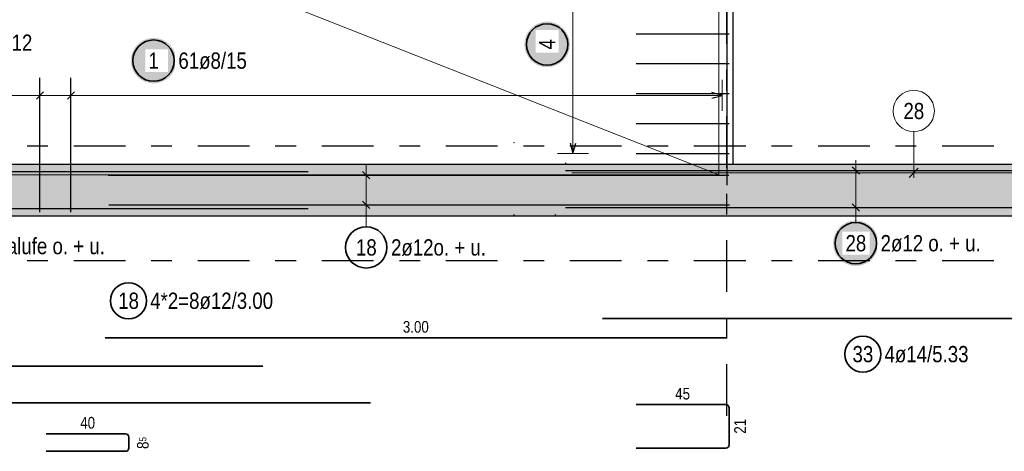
# Model space of a CAD drawing. Header units: millimetres. Extents: x -7.9 to 38.5, y -8.4 to 24.5.
# Tile 5 of 37: x 9.7 to 14.5, y 0.4 to 2.5. Entities that reach past the tile are written whole.
import ezdxf

# ---------------------------------------------------------------- set-up
doc = ezdxf.new("R2010")
doc.units = ezdxf.units.MM
doc.linetypes.add('DASHDOTX2', pattern=[2, 1, -0.5, 0, -0.5])
for name, color, linetype, lineweight in [('Achsen', 7, 'Continuous', 20), ('Mattenbewehrung', 7, 'Continuous', 20), ('Schraffuren', 7, 'Continuous', 20), ('Stabstahl', 7, 'Continuous', 20)]:
    doc.layers.add(name, color=color, linetype=linetype, lineweight=lineweight)
doc.styles.add('Arial Narrow', font='ARIALN.TTF')

msp = doc.modelspace()

# ---------------------------------------------------------------- hatches: boundary and pattern name
at = {"lineweight": 25, "true_color": 0xffffff}
for points in [[(12.359998, 2.377759), (12.359931, 2.381598), (12.35973, 2.385433), (12.359396, 2.389257), (12.358928, 2.393068), (12.358327, 2.396861), (12.357594, 2.40063), (12.356731, 2.404371), (12.355737, 2.408079), (12.354614, 2.411751), (12.353364, 2.415382), (12.351988, 2.418966), (12.350488, 2.4225), (12.348866, 2.42598), (12.347122, 2.429401), (12.345261, 2.432759), (12.343284, 2.43605), (12.341192, 2.439271), (12.33899, 2.442416), (12.336679, 2.445482), (12.334263, 2.448466), (12.331744, 2.451364), (12.329126, 2.454172), (12.326411, 2.456887), (12.323603, 2.459505), (12.320705, 2.462024), (12.317721, 2.464441), (12.314655, 2.466751), (12.311509, 2.468953), (12.308289, 2.471045), (12.304998, 2.473022), (12.30164, 2.474884), (12.298219, 2.476627), (12.294739, 2.478249), (12.291205, 2.47975), (12.28762, 2.481126), (12.28399, 2.482376), (12.280318, 2.483498), (12.27661, 2.484492), (12.272869, 2.485356), (12.2691, 2.486088), (12.265307, 2.486689), (12.261496, 2.487157), (12.257671, 2.487491), (12.253837, 2.487692), (12.249998, 2.487759), (12.246159, 2.487692), (12.242325, 2.487491), (12.2385, 2.487157), (12.234689, 2.486689), (12.230897, 2.486088), (12.227128, 2.485356), (12.223387, 2.484492), (12.219678, 2.483498), (12.216006, 2.482376), (12.212376, 2.481126), (12.208792, 2.47975), (12.205257, 2.478249), (12.201777, 2.476627), (12.198356, 2.474884), (12.194998, 2.473022), (12.191707, 2.471045), (12.188487, 2.468953), (12.185342, 2.466751), (12.182275, 2.464441), (12.179292, 2.462024), (12.176394, 2.459505), (12.173586, 2.456887), (12.170871, 2.454172), (12.168252, 2.451364), (12.165733, 2.448466), (12.163317, 2.445482), (12.161006, 2.442416), (12.158804, 2.439271), (12.156713, 2.43605), (12.154735, 2.432759), (12.152874, 2.429401), (12.151131, 2.42598), (12.149508, 2.4225), (12.148008, 2.418966), (12.146632, 2.415382), (12.145382, 2.411751), (12.144259, 2.408079), (12.143266, 2.404371), (12.142402, 2.40063), (12.141669, 2.396861), (12.141069, 2.393068), (12.140601, 2.389257), (12.140266, 2.385433), (12.140065, 2.381598), (12.139998, 2.377759), (12.140065, 2.37392), (12.140266, 2.370086), (12.140601, 2.366261), (12.141069, 2.36245), (12.141669, 2.358658), (12.142402, 2.354889), (12.143266, 2.351148), (12.144259, 2.347439), (12.145382, 2.343767), (12.146632, 2.340137), (12.148008, 2.336553), (12.149508, 2.333018), (12.151131, 2.329539), (12.152874, 2.326117), (12.154735, 2.322759), (12.156713, 2.319468), (12.158804, 2.316248), (12.161006, 2.313103), (12.163317, 2.310037), (12.165733, 2.307053), (12.168252, 2.304155), (12.170871, 2.301347), (12.173586, 2.298632), (12.176394, 2.296013), (12.179292, 2.293494), (12.182275, 2.291078), (12.185342, 2.288767), (12.188487, 2.286565), (12.191707, 2.284474), (12.194998, 2.282497), (12.198356, 2.280635), (12.201777, 2.278892), (12.205257, 2.277269), (12.208792, 2.275769), (12.212376, 2.274393), (12.216006, 2.273143), (12.219678, 2.272021), (12.223387, 2.271027), (12.227128, 2.270163), (12.230897, 2.26943), (12.234689, 2.26883), (12.2385, 2.268362), (12.242325, 2.268027), (12.246159, 2.267826), (12.249998, 2.267759), (12.253837, 2.267826), (12.257671, 2.268027), (12.261496, 2.268362), (12.265307, 2.26883), (12.2691, 2.26943), (12.272869, 2.270163), (12.27661, 2.271027), (12.280318, 2.272021), (12.28399, 2.273143), (12.28762, 2.274393), (12.291205, 2.275769), (12.294739, 2.277269), (12.298219, 2.278892), (12.30164, 2.280635), (12.304998, 2.282497), (12.308289, 2.284474), (12.311509, 2.286565), (12.314655, 2.288767), (12.317721, 2.291078), (12.320705, 2.293494), (12.323603, 2.296013), (12.326411, 2.298632), (12.329126, 2.301347), (12.331744, 2.304155), (12.334263, 2.307053), (12.336679, 2.310037), (12.33899, 2.313103), (12.341192, 2.316248), (12.343284, 2.319468), (12.345261, 2.322759), (12.347122, 2.326117), (12.348866, 2.329539), (12.350488, 2.333018), (12.351988, 2.336553), (12.353364, 2.340137), (12.354614, 2.343767), (12.355737, 2.347439), (12.356731, 2.351148), (12.357594, 2.354889), (12.358327, 2.358658), (12.358928, 2.36245), (12.359396, 2.366261), (12.35973, 2.370086)], [(10.456415, 2.299394), (10.456348, 2.303233), (10.456148, 2.307068), (10.455813, 2.310892), (10.455345, 2.314703), (10.454744, 2.318496), (10.454012, 2.322265), (10.453148, 2.326006), (10.452154, 2.329714), (10.451032, 2.333386), (10.449782, 2.337017), (10.448406, 2.340601), (10.446905, 2.344135), (10.445283, 2.347615), (10.44354, 2.351036), (10.441678, 2.354394), (10.439701, 2.357685), (10.43761, 2.360906), (10.435407, 2.364051), (10.433097, 2.367117), (10.43068, 2.370101), (10.428161, 2.372999), (10.425543, 2.375807), (10.422828, 2.378522), (10.42002, 2.38114), (10.417122, 2.383659), (10.414138, 2.386076), (10.411072, 2.388386), (10.407927, 2.390588), (10.404707, 2.39268), (10.401415, 2.394657), (10.398057, 2.396519), (10.394636, 2.398262), (10.391157, 2.399884), (10.387622, 2.401385), (10.384038, 2.402761), (10.380407, 2.404011), (10.376736, 2.405133), (10.373027, 2.406127), (10.369286, 2.406991), (10.365517, 2.407723), (10.361725, 2.408324), (10.357914, 2.408792), (10.354089, 2.409126), (10.350254, 2.409327), (10.346415, 2.409394), (10.342577, 2.409327), (10.338742, 2.409126), (10.334917, 2.408792), (10.331106, 2.408324), (10.327314, 2.407723), (10.323545, 2.406991), (10.319804, 2.406127), (10.316095, 2.405133), (10.312424, 2.404011), (10.308793, 2.402761), (10.305209, 2.401385), (10.301674, 2.399884), (10.298195, 2.398262), (10.294774, 2.396519), (10.291415, 2.394657), (10.288124, 2.39268), (10.284904, 2.390588), (10.281759, 2.388386), (10.278693, 2.386076), (10.275709, 2.383659), (10.272811, 2.38114), (10.270003, 2.378522), (10.267288, 2.375807), (10.26467, 2.372999), (10.262151, 2.370101), (10.259734, 2.367117), (10.257424, 2.364051), (10.255221, 2.360906), (10.25313, 2.357685), (10.251153, 2.354394), (10.249291, 2.351036), (10.247548, 2.347615), (10.245925, 2.344135), (10.244425, 2.340601), (10.243049, 2.337017), (10.241799, 2.333386), (10.240677, 2.329714), (10.239683, 2.326006), (10.238819, 2.322265), (10.238087, 2.318496), (10.237486, 2.314703), (10.237018, 2.310892), (10.236683, 2.307068), (10.236482, 2.303233), (10.236415, 2.299394), (10.236482, 2.295555), (10.236683, 2.291721), (10.237018, 2.287896), (10.237486, 2.284085), (10.238087, 2.280293), (10.238819, 2.276524), (10.239683, 2.272783), (10.240677, 2.269074), (10.241799, 2.265402), (10.243049, 2.261772), (10.244425, 2.258188), (10.245925, 2.254653), (10.247548, 2.251174), (10.249291, 2.247752), (10.251153, 2.244394), (10.25313, 2.241103), (10.255221, 2.237883), (10.257424, 2.234738), (10.259734, 2.231672), (10.262151, 2.228688), (10.26467, 2.22579), (10.267288, 2.222982), (10.270003, 2.220267), (10.272811, 2.217648), (10.275709, 2.215129), (10.278693, 2.212713), (10.281759, 2.210402), (10.284904, 2.2082), (10.288124, 2.206109), (10.291415, 2.204132), (10.294774, 2.20227), (10.298195, 2.200527), (10.301674, 2.198904), (10.305209, 2.197404), (10.308793, 2.196028), (10.312424, 2.194778), (10.316095, 2.193656), (10.319804, 2.192662), (10.323545, 2.191798), (10.327314, 2.191066), (10.331106, 2.190465), (10.334917, 2.189997), (10.338742, 2.189662), (10.342577, 2.189461), (10.346415, 2.189394), (10.350254, 2.189461), (10.354089, 2.189662), (10.357914, 2.189997), (10.361725, 2.190465), (10.365517, 2.191066), (10.369286, 2.191798), (10.373027, 2.192662), (10.376736, 2.193656), (10.380407, 2.194778), (10.384038, 2.196028), (10.387622, 2.197404), (10.391157, 2.198904), (10.394636, 2.200527), (10.398057, 2.20227), (10.401415, 2.204132), (10.404707, 2.206109), (10.407927, 2.2082), (10.411072, 2.210402), (10.414138, 2.212713), (10.417122, 2.215129), (10.42002, 2.217648), (10.422828, 2.220267), (10.425543, 2.222982), (10.428161, 2.22579), (10.43068, 2.228688), (10.433097, 2.231672), (10.435407, 2.234738), (10.43761, 2.237883), (10.439701, 2.241103), (10.441678, 2.244394), (10.44354, 2.247752), (10.445283, 2.251174), (10.446905, 2.254653), (10.448406, 2.258188), (10.449782, 2.261772), (10.451032, 2.265402), (10.452154, 2.269074), (10.453148, 2.272783), (10.454012, 2.276524), (10.454744, 2.280293), (10.455345, 2.284085), (10.455813, 2.287896), (10.456148, 2.291721)], [(13.852987, 1.416084), (13.852919, 1.419923), (13.852719, 1.423757), (13.852384, 1.427582), (13.851916, 1.431393), (13.851315, 1.435185), (13.850583, 1.438954), (13.849719, 1.442695), (13.848725, 1.446404), (13.847603, 1.450076), (13.846353, 1.453706), (13.844977, 1.457291), (13.843477, 1.460825), (13.841854, 1.464305), (13.840111, 1.467726), (13.838249, 1.471084), (13.836272, 1.474375), (13.834181, 1.477595), (13.831978, 1.48074), (13.829668, 1.483807), (13.827251, 1.48679), (13.824732, 1.489688), (13.822114, 1.492496), (13.819399, 1.495211), (13.816591, 1.49783), (13.813693, 1.500349), (13.810709, 1.502765), (13.807643, 1.505076), (13.804498, 1.507278), (13.801278, 1.509369), (13.797987, 1.511347), (13.794628, 1.513208), (13.791207, 1.514951), (13.787728, 1.516574), (13.784193, 1.518074), (13.780609, 1.51945), (13.776978, 1.5207), (13.773307, 1.521823), (13.769598, 1.522816), (13.765857, 1.52368), (13.762088, 1.524413), (13.758296, 1.525013), (13.754485, 1.525481), (13.75066, 1.525816), (13.746825, 1.526017), (13.742987, 1.526084), (13.739148, 1.526017), (13.735313, 1.525816), (13.731488, 1.525481), (13.727677, 1.525013), (13.723885, 1.524413), (13.720116, 1.52368), (13.716375, 1.522816), (13.712666, 1.521823), (13.708995, 1.5207), (13.705364, 1.51945), (13.70178, 1.518074), (13.698245, 1.516574), (13.694766, 1.514951), (13.691345, 1.513208), (13.687987, 1.511347), (13.684695, 1.509369), (13.681475, 1.507278), (13.67833, 1.505076), (13.675264, 1.502765), (13.67228, 1.500349), (13.669382, 1.49783), (13.666574, 1.495211), (13.663859, 1.492496), (13.661241, 1.489688), (13.658722, 1.48679), (13.656305, 1.483807), (13.653995, 1.48074), (13.651792, 1.477595), (13.649701, 1.474375), (13.647724, 1.471084), (13.645862, 1.467726), (13.644119, 1.464305), (13.642497, 1.460825), (13.640996, 1.457291), (13.63962, 1.453706), (13.63837, 1.450076), (13.637248, 1.446404), (13.636254, 1.442695), (13.63539, 1.438954), (13.634658, 1.435185), (13.634057, 1.431393), (13.633589, 1.427582), (13.633254, 1.423757), (13.633054, 1.419923), (13.632987, 1.416084), (13.633054, 1.412245), (13.633254, 1.408411), (13.633589, 1.404586), (13.634057, 1.400775), (13.634658, 1.396982), (13.63539, 1.393213), (13.636254, 1.389472), (13.637248, 1.385764), (13.63837, 1.382092), (13.63962, 1.378462), (13.640996, 1.374877), (13.642497, 1.371343), (13.644119, 1.367863), (13.645862, 1.364442), (13.647724, 1.361084), (13.649701, 1.357793), (13.651792, 1.354573), (13.653995, 1.351427), (13.656305, 1.348361), (13.658722, 1.345377), (13.661241, 1.342479), (13.663859, 1.339671), (13.666574, 1.336956), (13.669382, 1.334338), (13.67228, 1.331819), (13.675264, 1.329403), (13.67833, 1.327092), (13.681475, 1.32489), (13.684695, 1.322798), (13.687987, 1.320821), (13.691345, 1.31896), (13.694766, 1.317216), (13.698245, 1.315594), (13.70178, 1.314094), (13.705364, 1.312718), (13.708995, 1.311468), (13.712666, 1.310345), (13.716375, 1.309351), (13.720116, 1.308488), (13.723885, 1.307755), (13.727677, 1.307154), (13.731488, 1.306686), (13.735313, 1.306352), (13.739148, 1.306151), (13.742987, 1.306084), (13.746825, 1.306151), (13.75066, 1.306352), (13.754485, 1.306686), (13.758296, 1.307154), (13.762088, 1.307755), (13.765857, 1.308488), (13.769598, 1.309351), (13.773307, 1.310345), (13.776978, 1.311468), (13.780609, 1.312718), (13.784193, 1.314094), (13.787728, 1.315594), (13.791207, 1.317216), (13.794628, 1.31896), (13.797987, 1.320821), (13.801278, 1.322798), (13.804498, 1.32489), (13.807643, 1.327092), (13.810709, 1.329403), (13.813693, 1.331819), (13.816591, 1.334338), (13.819399, 1.336956), (13.822114, 1.339671), (13.824732, 1.342479), (13.827251, 1.345377), (13.829668, 1.348361), (13.831978, 1.351427), (13.834181, 1.354573), (13.836272, 1.357793), (13.838249, 1.361084), (13.840111, 1.364442), (13.841854, 1.367863), (13.843477, 1.371343), (13.844977, 1.374877), (13.846353, 1.378462), (13.847603, 1.382092), (13.848725, 1.385764), (13.849719, 1.389472), (13.850583, 1.393213), (13.851315, 1.396982), (13.851916, 1.400775), (13.852384, 1.404586), (13.852719, 1.408411)]]:
    msp.add_hatch(color=7, dxfattribs=at).paths.add_polyline_path(points)
at = {"layer": 'Schraffuren', "lineweight": 13, "true_color": 0xd7ffd7}
msp.add_hatch(color=254, dxfattribs=at).paths.add_polyline_path([(16.650096, 1.796548), (16.900096, 1.546548), (4.04492, 1.546548), (4.04492, 1.796548)])

# ---------------------------------------------------------------- linework, layer by layer
at = {"color": 3, "linetype": 'Continuous', "lineweight": 25}
for p, q in [((13.11992, 3.596544), (13.11992, 1.696544)), ((13.14992, 1.796548), (13.14992, 3.496548)), ((12.67992, 2.429456), (13.12992, 2.429456)), ((12.67992, 2.284729), (13.12992, 2.284729)), ((9.797016, 1.566544), (9.797016, 2.216544)), ((9.946966, 1.566544), (9.946966, 2.216544)), ((9.814694, 2.148808), (9.779339, 2.113453)), ((9.964644, 2.148808), (9.929289, 2.113453)), ((13.095914, 2.13113), (13.045914, 2.144528)), ((12.67992, 2.140002), (13.12992, 2.140003)), ((13.045914, 2.117733), (13.095914, 2.13113)), ((12.67992, 1.995275), (13.12992, 1.995276)), ((12.361601, 1.900548), (12.374999, 1.850548)), ((12.374999, 1.850548), (12.388396, 1.900548)), ((12.67992, 1.850548), (13.12992, 1.850549)), ((12.339531, 1.767048), (16.839531, 1.767048)), ((13.760664, 1.74937), (13.725309, 1.784725)), ((11.094914, 1.760544), (4.094914, 1.760544)), ((13.11992, 1.696544), (13.11992, 1.696544)), ((11.094914, 1.582529), (4.094914, 1.582529)), ((12.339531, 1.589224), (16.839531, 1.589224)), ((13.760664, 1.571546), (13.725309, 1.606902))]:
    msp.add_line(p, q, dxfattribs=at)
at = {"color": 7, "linetype": 'Continuous', "lineweight": 18}
for p, q in [((13.079966, 1.746549), (8.569929, 3.526542)), ((13.079966, 1.746549), (13.079966, 3.526542)), ((8.569929, 1.746545), (13.079966, 1.746549))]:
    msp.add_line(p, q, dxfattribs=at)
at = {"color": 5, "linetype": 'Continuous', "lineweight": 18}
for p, q in [((12.374997, 3.442544), (12.374999, 1.850548)), ((9.797016, 2.20613), (9.797016, 2.05613)), ((9.946966, 2.20613), (9.946966, 2.05613)), ((13.095914, 2.05613), (13.095914, 2.20613)), ((4.09892, 2.13113), (13.095914, 2.13113)), ((12.299999, 1.850548), (12.449999, 1.850548)), ((13.742987, 1.817048), (13.742987, 1.539224)), ((13.817987, 1.767048), (13.667987, 1.767048)), ((13.817987, 1.589224), (13.667987, 1.589224)), ((13.742987, 1.516084), (13.742987, 1.539224))]:
    msp.add_line(p, q, dxfattribs=at)
at = {"color": 2, "linetype": 'Continuous', "lineweight": 35}
for p, q in [((12.517352, 1.051844), (17.846115, 1.051844)), ((10.874932, 0.821144), (3.874932, 0.82114)), ((6.895127, 0.643331), (11.395127, 0.643331)), ((12.67992, 0.634799), (13.11392, 0.634799)), ((13.12992, 0.618799), (13.12992, 0.440799)), ((9.827098, 0.494022), (10.211098, 0.494022)), ((10.227098, 0.478022), (10.227098, 0.425022)), ((10.211098, 0.409022), (9.827098, 0.409022)), ((13.11392, 0.424799), (12.67992, 0.424799))]:
    msp.add_line(p, q, dxfattribs=at)
for centre, radius in [((12.249998, 2.377759), 0.1), ((10.346415, 2.299394), 0.1), ((13.742987, 1.416084), 0.1), ((13.77682, 0.87928), 0.0875)]:
    msp.add_circle(centre, radius, dxfattribs=at)
at = {"color": 9, "linetype": 'Continuous', "lineweight": 0}
for centre in [(12.089531, 1.901967), (12.339531, 1.803048), (12.089531, 1.553048), (12.289531, 1.553224)]:
    msp.add_circle(centre, 0.00111, dxfattribs=at)
at = {"color": 2, "linetype": 'Continuous', "lineweight": 35}
for centre, start, end in [((13.11392, 0.618799), 0, 90), ((10.211098, 0.478022), 0, 90), ((13.11392, 0.440799), 270, 0), ((10.211098, 0.425022), 270, 0)]:
    msp.add_arc(centre, 0.016, start, end, dxfattribs=at)
at = {"layer": 'Achsen', "color": 3, "linetype": 'DASHDOTX2', "lineweight": 25, "ltscale": 0.25}
for p, q in [((13.119969, 0.580289), (13.119969, 19.628283)), ((2.160322, 1.886548), (19.677826, 1.886548)), ((2.160322, 1.331548), (19.677826, 1.331548))]:
    msp.add_line(p, q, dxfattribs=at)
at = {"layer": 'Achsen', "color": 9, "linetype": 'Continuous', "lineweight": 0}
for p, q in [((14.02315, 1.955694), (14.02315, 1.731547)), ((14.001053, 1.73445), (14.045247, 1.778644)), ((12.370096, 1.756546), (16.870096, 1.756548))]:
    msp.add_line(p, q, dxfattribs=at)
at = {"layer": 'Achsen', "color": 3, "linetype": 'Continuous', "lineweight": 25}
for p, q in [((11.357322, 1.762722), (11.392678, 1.727366)), ((10.12637, 1.745044), (13.128824, 1.745044)), ((11.357322, 1.619595), (11.392678, 1.584239)), ((10.129187, 1.601917), (13.131642, 1.601917))]:
    msp.add_line(p, q, dxfattribs=at)
at = {"layer": 'Achsen', "color": 5, "linetype": 'Continuous', "lineweight": 18}
for p, q in [((11.375, 1.551917), (11.375, 1.795044)), ((11.3, 1.745044), (11.45, 1.745044)), ((11.3, 1.601917), (11.45, 1.601917)), ((11.375, 1.495603), (11.375, 1.551917))]:
    msp.add_line(p, q, dxfattribs=at)
at = {"layer": 'Achsen', "color": 2, "linetype": 'Continuous', "lineweight": 35}
msp.add_line((13.1153, 0.958206), (10.112845, 0.958206), dxfattribs=at)
at = {"layer": 'Achsen', "color": 9, "linetype": 'Continuous', "lineweight": 0}
msp.add_circle((14.02315, 2.055694), 0.1, dxfattribs=at)
at = {"layer": 'Achsen', "color": 2, "linetype": 'Continuous', "lineweight": 35}
for centre, radius in [((11.375, 1.395603), 0.1), ((10.225032, 1.137529), 0.0875)]:
    msp.add_circle(centre, radius, dxfattribs=at)
at = {"layer": 'Mattenbewehrung', "color": 3, "linetype": 'Continuous', "lineweight": 25}
for p, q in [((14.84992, 1.796544), (4.04492, 1.796544)), ((16.900096, 1.546544), (4.04492, 1.546544))]:
    msp.add_line(p, q, dxfattribs=at)

# ---------------------------------------------------------------- texts
at = {"color": 2, "lineweight": 35, "char_height": 0.07875, "attachment_point": 1, "line_spacing_factor": 0.9, "style": 'Arial Narrow'}
for s, insert in [('1ø14horizontale Schalufe o. + u.', (8.809367, 1.441535)), ('33', (13.727207, 0.918655)), ('4ø14/5.33', (13.88182, 0.918655))]:
    msp.add_mtext(s, dxfattribs=dict(at, insert=insert))
at = {"color": 3, "lineweight": 25, "char_height": 0.05625, "attachment_point": 1, "line_spacing_factor": 0.9, "style": 'Arial Narrow'}
for s, insert in [('45', (12.869483, 0.716049)), ('40', (9.991661, 0.575272))]:
    msp.add_mtext(s, dxfattribs=dict(at, insert=insert))
at = {"color": 3, "lineweight": 25, "char_height": 0.05625, "attachment_point": 1, "rotation": 90, "line_spacing_factor": 0.9, "style": 'Arial Narrow'}
for s, insert in [('8{\\A1;\\H.6x;\\S5;}', (10.266161, 0.420514)), ('21', (13.15492, 0.494362))]:
    msp.add_mtext(s, dxfattribs=dict(at, insert=insert))
at = {"layer": 'Achsen', "color": 9, "lineweight": 0, "insert": (13.973538, 2.095069), "char_height": 0.07875, "attachment_point": 1, "line_spacing_factor": 0.9, "style": 'Arial Narrow'}
msp.add_mtext('28', dxfattribs=at)
at = {"layer": 'Achsen', "color": 2, "lineweight": 35, "char_height": 0.07875, "attachment_point": 1, "line_spacing_factor": 0.9, "style": 'Arial Narrow'}
for s, insert in [('18', (11.325387, 1.434978)), ('2ø12o. + u.', (11.495, 1.434978)), ('18', (10.175419, 1.176904)), ('4*2=8ø12/3.00', (10.330032, 1.176904))]:
    msp.add_mtext(s, dxfattribs=dict(at, insert=insert))
at = {"layer": 'Achsen', "color": 3, "lineweight": 25, "insert": (11.552197, 1.039456), "char_height": 0.05625, "attachment_point": 1, "line_spacing_factor": 0.9, "style": 'Arial Narrow'}
msp.add_mtext('3.00', dxfattribs=at)

# ---------------------------------------------------------------- next in the draw order: texts
at = {"color": 2, "lineweight": 35, "insert": (12.210623, 2.352953), "char_height": 0.07875, "attachment_point": 1, "rotation": 90.000042, "line_spacing_factor": 0.9, "style": 'Arial Narrow', "bg_fill": 3, "box_fill_scale": 1.2, "bg_fill_color": 256, "bg_fill_true_color": 13158600, "bg_fill_transparency": 0}
msp.add_mtext('4', dxfattribs=at)
at = {"color": 2, "lineweight": 35, "char_height": 0.07875, "attachment_point": 1, "line_spacing_factor": 0.9, "style": 'Arial Narrow', "bg_fill": 3, "box_fill_scale": 1.2, "bg_fill_color": 256, "bg_fill_true_color": 13158600, "bg_fill_transparency": 0}
for s, insert in [('1', (10.321609, 2.338769)), ('61ø8/15', (10.466415, 2.338769)), ('28', (13.693374, 1.455459)), ('2ø12 o. + u.', (13.862987, 1.455459))]:
    msp.add_mtext(s, dxfattribs=dict(at, insert=insert))
at = {"layer": 'Stabstahl', "color": 2, "lineweight": 35, "insert": (9.554454, 2.425727), "char_height": 0.07875, "attachment_point": 1, "line_spacing_factor": 0.9, "style": 'Arial Narrow', "bg_fill": 3, "box_fill_scale": 1.2, "bg_fill_color": 256, "bg_fill_true_color": 13158600, "bg_fill_transparency": 0}
msp.add_mtext('2ø12', dxfattribs=at)

doc.saveas('drawing.dxf')
